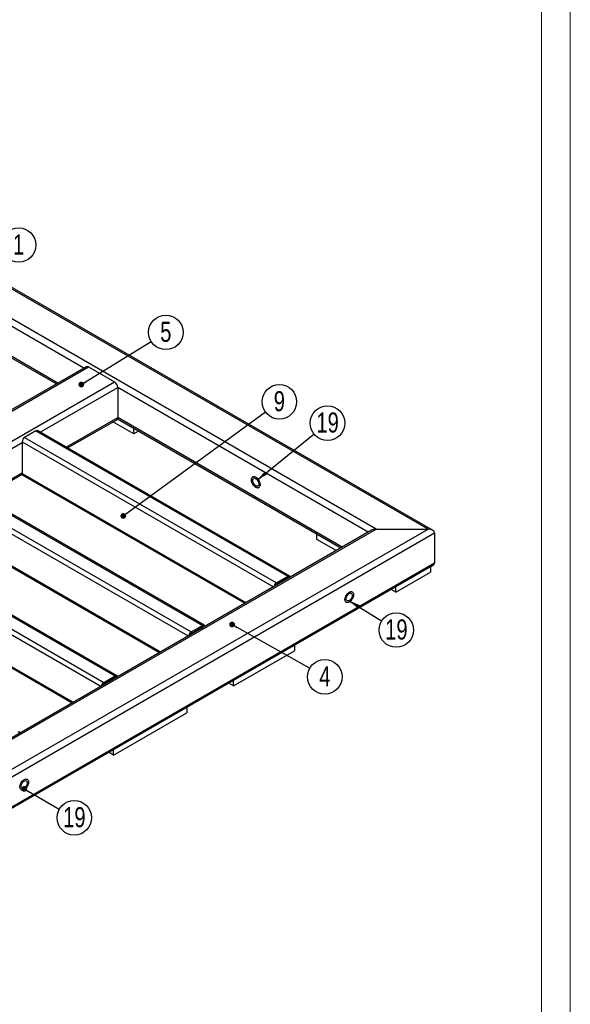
# Model space of a CAD drawing. Header units: millimetres. Extents: x 0 to 841, y 0 to 594.
# Tile 15 of 20: x 745 to 841, y 172 to 343. Entities that reach past the tile are written whole.
import ezdxf

# ---------------------------------------------------------------- set-up
doc = ezdxf.new("R2010")
doc.units = ezdxf.units.MM
doc.layers.add('NOTES', color=6, linetype='Continuous')
doc.layers.add('TRAIT-FORT', color=4, linetype='Continuous', lineweight=25)
doc.styles.add('SLDTEXTSTYLE0', font='TXT', dxfattribs={"width": 0.75})
doc.dimstyles.new('SLDDIMSTYLE2', dxfattribs={"dimtxt": 0.18, "dimasz": 1, "dimexe": 0, "dimexo": 0.0625, "dimgap": 0, "dimtad": 0, "dimtih": 1, "dimtoh": 1, "dimdec": 0, "dimrnd": 1e-09, "dimzin": 0, "dimdsep": 46, "dimtxsty": 'Standard', "dimblk1": 'DOT', "dimblk2": 'DOT', "dimsah": 1, "dimcen": 0.09, "dimadec": 0, "dimazin": 0, "dimtfac": 1, "dimtdec": 0, "dimtofl": 0, "dimtmove": 0, "dimatfit": 3, "dimldrblk": 'DOT', "dimfxl": 1, "dimfrac": 2, "dimtolj": 1, "dimtzin": 0, "dimarcsym": 0})
doc.dimstyles.new('SLDDIMSTYLE3', dxfattribs={"dimtxt": 0.18, "dimasz": 2, "dimexe": 0, "dimexo": 0.0625, "dimgap": 0, "dimtad": 0, "dimtih": 1, "dimtoh": 1, "dimdec": 0, "dimrnd": 1e-09, "dimzin": 0, "dimdsep": 46, "dimtxsty": 'Standard', "dimsah": 1, "dimcen": 0.09, "dimadec": 0, "dimazin": 0, "dimtfac": 2, "dimtdec": 0, "dimtofl": 0, "dimtmove": 0, "dimatfit": 3, "dimfxl": 1, "dimfrac": 2, "dimtolj": 1, "dimtzin": 0, "dimarcsym": 0})

# ---------------------------------------------------------------- blocks, each defined once
blk = doc.blocks.new('SW_NOTE_3')
at = {"layer": 'NOTES', "color": 0}
blk.add_circle((2.61, 1.5), 3.01, dxfattribs=at)
at = {"layer": 'NOTES', "color": 0, "insert": (2.61, 3.35), "char_height": 3.5, "attachment_point": 2, "style": 'SLDTEXTSTYLE0'}
blk.add_mtext('1', dxfattribs=at)
blk = doc.blocks.new('SW_NOTE_4')
at = {"layer": 'NOTES', "color": 0}
blk.add_circle((2.56, 1.58), 3.01, dxfattribs=at)
at = {"layer": 'NOTES', "color": 0, "insert": (2.56, 3.43), "char_height": 3.5, "attachment_point": 2, "style": 'SLDTEXTSTYLE0'}
blk.add_mtext('5', dxfattribs=at)
blk = doc.blocks.new('_Dot')
at = {"color": 0, "linetype": 'ByBlock', "lineweight": -2}
blk.add_line((-0.5, 0), (-1, 0), dxfattribs=at)
at = {"color": 0, "linetype": 'ByBlock', "const_width": 0.5}
blk.add_lwpolyline([(-0.25, 0, 1), (0.25, 0, 1)], format="xyb", close=True, dxfattribs=at)
blk = doc.blocks.new('SW_NOTE_6')
at = {"layer": 'NOTES', "color": 0}
blk.add_circle((2.62, -1.48), 3.01, dxfattribs=at)
at = {"layer": 'NOTES', "color": 0, "insert": (2.63, 0.37), "char_height": 3.5, "attachment_point": 2, "style": 'SLDTEXTSTYLE0'}
blk.add_mtext('4', dxfattribs=at)
blk = doc.blocks.new('SW_NOTE_11')
at = {"layer": 'NOTES', "color": 0}
blk.add_circle((2.43, 1.78), 3.01, dxfattribs=at)
at = {"layer": 'NOTES', "color": 0, "insert": (2.43, 3.63), "char_height": 3.5, "attachment_point": 2, "style": 'SLDTEXTSTYLE0'}
blk.add_mtext('9', dxfattribs=at)
blk = doc.blocks.new('SW_NOTE_24')
at = {"layer": 'NOTES', "color": 0}
blk.add_circle((2.34, 1.89), 3.01, dxfattribs=at)
at = {"layer": 'NOTES', "color": 0, "insert": (2.35, 3.75), "char_height": 3.5, "attachment_point": 2, "style": 'SLDTEXTSTYLE0'}
blk.add_mtext('19', dxfattribs=at)
blk = doc.blocks.new('SW_NOTE_25')
at = {"layer": 'NOTES', "color": 0}
blk.add_circle((2.56, -1.59), 3.01, dxfattribs=at)
at = {"layer": 'NOTES', "color": 0, "insert": (2.57, 0.26), "char_height": 3.5, "attachment_point": 2, "style": 'SLDTEXTSTYLE0'}
blk.add_mtext('19', dxfattribs=at)
blk = doc.blocks.new('SW_NOTE_26')
at = {"layer": 'NOTES', "color": 0}
blk.add_circle((2.61, -1.5), 3.01, dxfattribs=at)
at = {"layer": 'NOTES', "color": 0, "insert": (2.62, 0.35), "char_height": 3.5, "attachment_point": 2, "style": 'SLDTEXTSTYLE0'}
blk.add_mtext('19', dxfattribs=at)

msp = doc.modelspace()

# ---------------------------------------------------------------- linework, layer by layer
at = {"lineweight": 18}
for p, q in [((841, 594), (841, 0)), ((836, 589), (836, 5))]:
    msp.add_line(p, q, dxfattribs=at)
at = {"layer": 'TRAIT-FORT', "lineweight": 25}
for p, q in [((817.04, 254.09), (687.26, 329)), ((816.24, 254.28), (687.26, 328.73)), ((807.19, 254.28), (687.26, 323.51)), ((756.32, 282.33), (687.26, 322.2)), ((751.8, 279.72), (687.26, 316.98)), ((687.26, 316.71), (751.56, 279.59)), ((756.72, 282.56), (686.72, 242.15)), ((687.12, 242.11), (757.12, 282.53)), ((757.12, 282.53), (761.65, 279.91)), ((691.65, 239.5), (761.65, 279.91)), ((748.74, 271.16), (762.22, 278.93)), ((762.22, 278.93), (762.22, 273.71)), ((805.82, 253.76), (762.22, 278.93)), ((753.27, 268.54), (762.22, 273.71)), ((753.51, 268.41), (762.05, 273.34)), ((765.04, 270.85), (761.39, 272.96)), ((762.17, 273.47), (801.06, 251.01)), ((801.3, 251.15), (762.22, 273.71)), ((748, 271.38), (746.02, 270.24)), ((748, 271.38), (791.84, 246.07)), ((792.14, 246.1), (748.3, 271.41)), ((765.04, 270.85), (765.04, 271.8)), ((765.87, 271.33), (765.04, 270.85)), ((733.9, 262.58), (745.6, 269.34)), ((745.6, 269.5), (745.6, 263.95)), ((745.6, 269.5), (789.35, 244.25)), ((746.02, 270.24), (789.86, 244.93)), ((733.15, 262.81), (776.99, 237.5)), ((777.29, 237.53), (733.45, 262.84)), ((738.42, 259.97), (745.6, 264.11)), ((738.66, 259.84), (745.61, 263.85)), ((745.6, 263.95), (784.54, 241.47)), ((745.72, 263.68), (784.36, 241.37)), ((730.75, 260.93), (774.5, 235.68)), ((731.17, 261.67), (775.01, 236.36)), ((717.95, 254.03), (761.79, 228.72)), ((762.09, 228.75), (718.25, 254.06)), ((730.75, 255.38), (769.69, 232.9)), ((730.87, 255.1), (769.51, 232.8)), ((736.05, 207.99), (816.24, 254.28)), ((736.05, 213.21), (807.19, 254.28)), ((806.39, 254.09), (736.05, 213.48)), ((807.19, 254.28), (816.24, 254.28)), ((715.55, 252.15), (759.29, 226.9)), ((715.97, 252.89), (759.81, 227.58)), ((736.05, 206.68), (817.37, 253.62)), ((796.86, 252.48), (796.86, 253.43)), ((800.23, 250.53), (796.86, 252.48)), ((817.37, 253.62), (817.37, 248.4)), ((736.05, 201.45), (817.37, 248.4)), ((736.05, 201.18), (817.04, 247.94)), ((816.66, 247.72), (816.66, 246.77)), ((715.55, 246.6), (754.49, 224.12)), ((715.67, 246.33), (754.31, 224.02)), ((789.86, 244.93), (791.84, 246.07)), ((789.86, 244.68), (791.84, 245.83)), ((791.84, 245.83), (791.96, 245.76)), ((810.65, 243.3), (816.66, 246.77)), ((810.65, 243.3), (809.83, 243.77)), ((810.65, 243.3), (810.65, 244.25)), ((775.01, 236.36), (776.99, 237.5)), ((775.01, 236.11), (776.99, 237.26)), ((776.99, 237.26), (777.11, 237.19)), ((792.97, 234.04), (792.97, 233.09)), ((782.37, 226.97), (792.97, 233.09)), ((759.81, 227.58), (761.79, 228.72)), ((759.81, 227.34), (761.79, 228.48)), ((761.79, 228.48), (761.91, 228.41)), ((782.37, 226.97), (781.54, 227.44)), ((782.37, 226.97), (782.37, 227.92)), ((774.24, 223.23), (774.24, 222.27)), ((761.51, 214.93), (774.24, 222.27)), ((761.51, 214.93), (760.68, 215.4)), ((761.51, 214.93), (761.51, 215.88))]:
    msp.add_line(p, q, dxfattribs=at)
at = {"layer": 'TRAIT-FORT', "lineweight": 25, "flags": 128}
for points in [[(786.26, 263.3), (786.12, 263.36), (785.99, 263.4), (785.87, 263.4), (785.76, 263.36), (785.66, 263.3), (785.59, 263.21), (785.54, 263.09), (785.52, 262.95), (785.52, 262.79), (785.54, 262.62), (785.59, 262.44), (785.66, 262.27), (785.76, 262.1), (785.87, 261.94), (785.99, 261.8), (786.12, 261.68), (786.26, 261.58), (786.39, 261.52), (786.53, 261.49), (786.65, 261.49), (786.76, 261.52), (786.85, 261.58), (786.92, 261.68), (786.97, 261.79), (787, 261.94), (787, 262.09), (786.97, 262.26), (786.92, 262.44), (786.85, 262.62), (786.76, 262.79), (786.65, 262.94), (786.53, 263.09), (786.39, 263.2), (786.26, 263.3)], [(786.26, 263.3), (786.39, 263.2), (786.53, 263.09), (786.65, 262.94), (786.76, 262.79), (786.85, 262.62), (786.92, 262.44), (786.97, 262.26), (787, 262.09), (787, 261.94), (786.97, 261.79), (786.92, 261.68), (786.85, 261.58), (786.76, 261.52), (786.65, 261.49), (786.53, 261.49), (786.39, 261.52), (786.26, 261.58), (786.12, 261.68), (785.99, 261.8), (785.87, 261.94), (785.76, 262.1), (785.66, 262.27), (785.59, 262.44), (785.54, 262.62), (785.52, 262.79), (785.52, 262.95), (785.54, 263.09), (785.59, 263.21), (785.66, 263.3), (785.76, 263.36), (785.87, 263.4), (785.99, 263.4), (786.12, 263.36), (786.26, 263.3)], [(786.26, 263.05), (786.37, 262.97), (786.48, 262.87), (786.58, 262.74), (786.66, 262.6), (786.73, 262.46), (786.77, 262.31), (786.79, 262.17), (786.78, 262.04), (786.75, 261.93), (786.7, 261.84), (786.62, 261.79), (786.53, 261.76), (786.43, 261.76), (786.31, 261.8), (786.2, 261.87), (786.09, 261.96), (785.98, 262.07), (785.89, 262.21), (785.82, 262.35), (785.76, 262.5), (785.73, 262.64), (785.73, 262.78), (785.75, 262.9), (785.79, 263), (785.85, 263.07), (785.94, 263.11), (786.03, 263.13), (786.14, 263.1), (786.26, 263.05)], [(791.84, 246.07), (791.93, 246.11), (792.01, 246.13), (792.08, 246.13), (792.14, 246.1), (792.2, 246.06), (792.24, 246), (792.26, 245.93)], [(802.52, 243.3), (802.66, 243.36), (802.79, 243.39), (802.91, 243.39), (803.02, 243.36), (803.11, 243.3), (803.19, 243.2), (803.24, 243.09), (803.26, 242.94), (803.26, 242.79), (803.24, 242.62), (803.19, 242.44), (803.11, 242.26), (803.02, 242.09), (802.91, 241.94), (802.79, 241.79), (802.66, 241.67), (802.52, 241.58), (802.38, 241.52), (802.25, 241.48), (802.13, 241.48), (802.02, 241.52), (801.93, 241.58), (801.86, 241.67), (801.81, 241.79), (801.78, 241.93), (801.78, 242.09), (801.81, 242.26), (801.86, 242.44), (801.93, 242.61), (802.02, 242.78), (802.13, 242.94), (802.25, 243.08), (802.38, 243.2), (802.52, 243.3)], [(802.52, 243.3), (802.66, 243.36), (802.79, 243.39), (802.91, 243.39), (803.02, 243.36), (803.11, 243.3), (803.19, 243.2), (803.24, 243.09), (803.26, 242.94), (803.26, 242.79), (803.24, 242.62), (803.19, 242.44), (803.11, 242.26), (803.02, 242.09), (802.91, 241.94), (802.79, 241.79), (802.66, 241.67), (802.52, 241.58), (802.38, 241.52), (802.25, 241.48), (802.13, 241.48), (802.02, 241.52), (801.93, 241.58), (801.86, 241.67), (801.81, 241.79), (801.78, 241.93), (801.78, 242.09), (801.81, 242.26), (801.86, 242.44), (801.93, 242.61), (802.02, 242.78), (802.13, 242.94), (802.25, 243.08), (802.38, 243.2), (802.52, 243.3)], [(802.52, 243.05), (802.63, 243.1), (802.74, 243.12), (802.84, 243.11), (802.93, 243.07), (802.99, 243), (803.03, 242.9), (803.05, 242.78), (803.04, 242.64), (803.01, 242.5), (802.96, 242.35), (802.89, 242.2), (802.79, 242.07), (802.69, 241.96), (802.58, 241.86), (802.46, 241.8), (802.35, 241.76), (802.25, 241.76), (802.16, 241.78), (802.08, 241.84), (802.03, 241.93), (802, 242.04), (801.99, 242.17), (802.01, 242.31), (802.05, 242.46), (802.12, 242.6), (802.2, 242.74), (802.3, 242.87), (802.41, 242.97), (802.52, 243.05)], [(776.99, 237.5), (777.08, 237.54), (777.16, 237.56), (777.23, 237.55), (777.29, 237.53), (777.35, 237.49), (777.39, 237.42), (777.41, 237.36)], [(761.79, 228.72), (761.87, 228.76), (761.95, 228.78), (762.03, 228.78), (762.09, 228.75), (762.14, 228.71), (762.18, 228.65), (762.21, 228.58)], [(744.82, 218.93), (744.9, 218.97), (744.98, 218.98), (745.06, 218.98), (745.12, 218.96), (745.17, 218.91), (745.21, 218.85), (745.23, 218.78)], [(745.95, 210.64), (746.09, 210.7), (746.22, 210.74), (746.34, 210.74), (746.45, 210.71), (746.54, 210.64), (746.62, 210.55), (746.67, 210.43), (746.69, 210.29), (746.69, 210.13), (746.67, 209.96), (746.62, 209.78), (746.54, 209.61), (746.45, 209.44), (746.34, 209.28), (746.22, 209.14), (746.09, 209.02), (745.95, 208.93), (745.82, 208.86), (745.68, 208.83), (745.56, 208.83), (745.45, 208.86), (745.36, 208.92), (745.29, 209.02), (745.24, 209.14), (745.21, 209.28), (745.21, 209.43), (745.24, 209.61), (745.29, 209.78), (745.36, 209.96), (745.45, 210.13), (745.56, 210.29), (745.68, 210.43), (745.82, 210.55), (745.95, 210.64)], [(745.95, 210.64), (746.09, 210.7), (746.22, 210.74), (746.34, 210.74), (746.45, 210.71), (746.54, 210.64), (746.62, 210.55), (746.67, 210.43), (746.69, 210.29), (746.69, 210.13), (746.67, 209.96), (746.62, 209.78), (746.54, 209.61), (746.45, 209.44), (746.34, 209.28), (746.22, 209.14), (746.09, 209.02), (745.95, 208.93), (745.82, 208.86), (745.68, 208.83), (745.56, 208.83), (745.45, 208.86), (745.36, 208.92), (745.29, 209.02), (745.24, 209.14), (745.21, 209.28), (745.21, 209.43), (745.24, 209.61), (745.29, 209.78), (745.36, 209.96), (745.45, 210.13), (745.56, 210.29), (745.68, 210.43), (745.82, 210.55), (745.95, 210.64)], [(745.95, 210.4), (746.07, 210.45), (746.18, 210.47), (746.27, 210.46), (746.36, 210.41), (746.42, 210.34), (746.46, 210.24), (746.48, 210.12), (746.48, 209.99), (746.45, 209.84), (746.39, 209.69), (746.32, 209.55), (746.23, 209.42), (746.12, 209.3), (746.01, 209.21), (745.9, 209.14), (745.78, 209.1), (745.68, 209.1), (745.59, 209.13), (745.51, 209.19), (745.46, 209.27), (745.43, 209.38), (745.42, 209.51), (745.44, 209.65), (745.48, 209.8), (745.55, 209.95), (745.63, 210.08), (745.73, 210.21), (745.84, 210.31), (745.95, 210.4)]]:
    msp.add_lwpolyline(points, dxfattribs=at)
at = {"layer": 'TRAIT-FORT', "lineweight": 25}
for centre, radius, start, end in [((756.89, 282.2), 0.402, 54.3824, 114.3071), ((760.99, 278.88), 1.23, 2.6055, 57.3945), ((761.84, 273.66), 0.384, 304.0564, 7.2558), ((748.18, 271.14), 0.302, 65.6929, 125.6176), ((746.52, 269.46), 0.922, 122.6055, 177.3945), ((745.88, 263.91), 0.288, 172.7442, 235.9436), ((791.93, 245.73), 0.13, 33.8972, 129.6476), ((790.36, 244.15), 0.929, 122.6422, 170.0334), ((790.11, 244.29), 0.463, 122.6926, 162.1348), ((777.08, 237.16), 0.13, 33.8972, 129.6476), ((775.52, 235.57), 0.929, 122.6422, 170.0334), ((775.26, 235.72), 0.463, 122.6926, 162.1348), ((761.87, 228.38), 0.13, 33.8972, 129.6476), ((760.31, 226.8), 0.929, 122.6422, 170.0334), ((760.06, 226.95), 0.463, 122.6926, 162.1348)]:
    msp.add_arc(centre, radius, start, end, dxfattribs=at)
for centre, start_param, end_param in [((807.19, 253.62), 1.570796, 2.356113), ((807.19, 253.62), 1.570796, 2.356113), ((816.24, 253.62), 0, 1.570796), ((816.24, 253.62), 0, 1.570796), ((816.24, 248.4), 5.497706, 6.283185), ((816.24, 248.4), 5.497706, 6.283185)]:
    msp.add_ellipse(centre, major_axis=(1.13, 0), ratio=0.577382, start_param=start_param, end_param=end_param, dxfattribs=at)

# ---------------------------------------------------------------- block references
at = {"layer": 'NOTES'}
for name, p in [('SW_NOTE_3', (742.36, 302.26)), ('SW_NOTE_4', (768.04, 286.97)), ('SW_NOTE_11', (787.93, 274.68)), ('SW_NOTE_24', (796.41, 270.85)), ('SW_NOTE_25', (808.16, 238.29)), ('SW_NOTE_6', (795.64, 230.03)), ('SW_NOTE_26', (752.06, 205.5))]:
    msp.add_blockref(name, p, dxfattribs=at)

# ---------------------------------------------------------------- leaders
for points, dimstyle in [([(755.89, 279.46), (768.04, 286.97)], 'SLDDIMSTYLE2'), ([(763.2, 256.57), (787.93, 274.68)], 'SLDDIMSTYLE2'), ([(786.51, 262.83), (796.41, 270.85)], 'SLDDIMSTYLE3'), ([(802.49, 241.81), (808.16, 238.29)], 'SLDDIMSTYLE3'), ([(782.14, 237.66), (795.64, 230.03)], 'SLDDIMSTYLE2'), ([(745.94, 209.02), (752.06, 205.5)], 'SLDDIMSTYLE2')]:
    msp.add_leader(points, dimstyle=dimstyle, dxfattribs=at)

doc.saveas('drawing.dxf')
